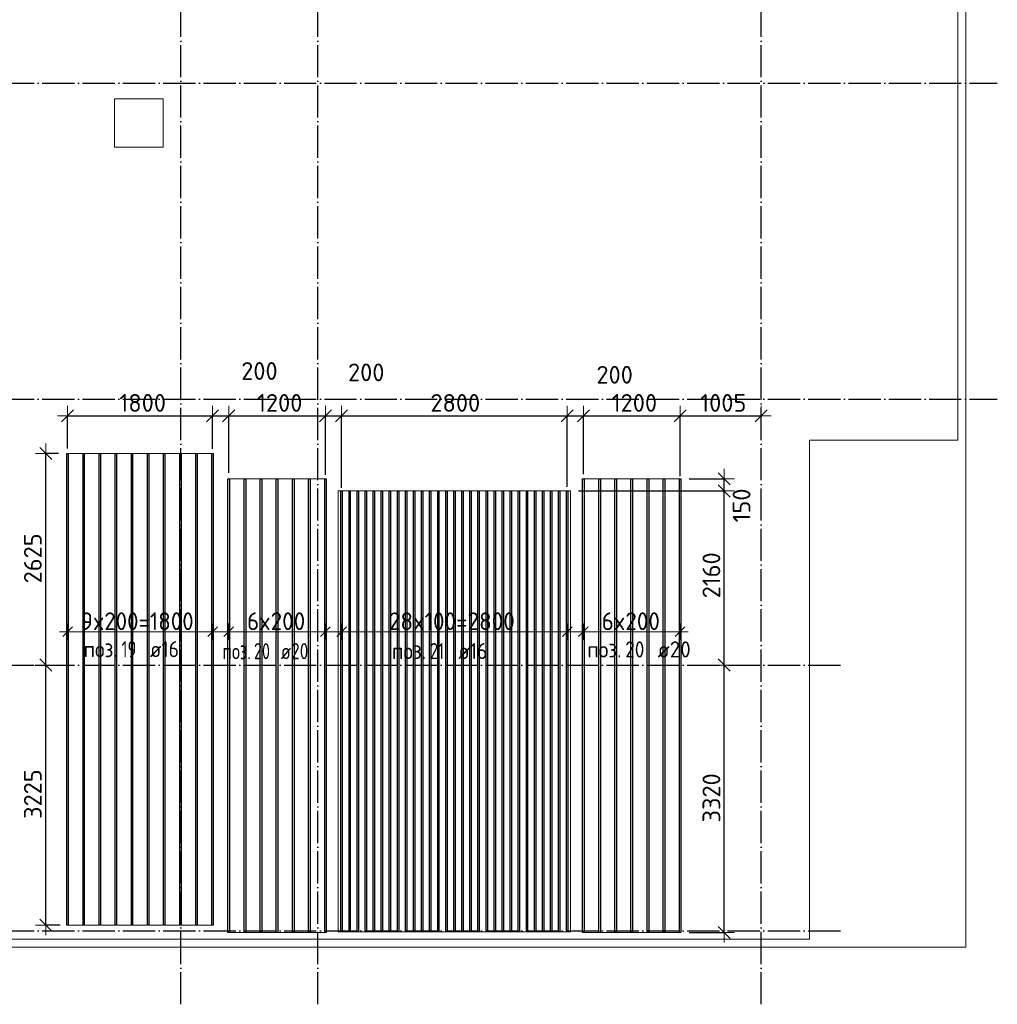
# Model space of a CAD drawing. Header units: millimetres. Extents: x -3725 to 93325, y -74170 to 82591.
# Tile 2 of 133: x 34702 to 46830, y -74170 to -61953. Entities that reach past the tile are written whole.
import ezdxf

# ---------------------------------------------------------------- set-up
doc = ezdxf.new("R2010")
doc.units = ezdxf.units.MM
doc.header["$PDMODE"] = 65
for name, pattern in [('______11', [500, 400, -50, 0, -50]), ('______3', [500, 400, -100]), ('______5', [1100, 800, -100, 100, -100])]:
    doc.linetypes.add(name, pattern=pattern)
for name, color, linetype, lineweight in [('Standard', 7, 'Continuous', 25), ('Балка_ общее', 7, '______3', 13), ('Размерная линия_ общее', 7, 'Continuous', 13), ('Фундамент (1)', 7, 'Continuous', 35)]:
    doc.layers.add(name, color=color, linetype=linetype, lineweight=lineweight)
doc.layers.add('Арм.стержн.Доп. Арм. верхн.зоны У', color=7, linetype='Continuous', lineweight=35, true_color=0x739641)
doc.layers.add('Осевая линия_ общее', color=7, linetype='______5', lineweight=13, true_color=0xa0a0a0)
doc.styles.add('ISOCPEUR', font='ISOCPEUR')
doc.dimstyles.new('DIMSTYLE_3', dxfattribs={"dimtxt": 220, "dimasz": 250, "dimexe": 0, "dimexo": 0, "dimgap": 110, "dimtad": 2, "dimdec": 0, "dimrnd": 5, "dimzin": 12, "dimdsep": 46, "dimtxsty": 'ISOCPEUR', "dimblk1": 'ALL_ML_STRICH', "dimblk2": 'ALL_ML_STRICH', "dimsah": 1, "dimcen": 0, "dimclrd": 7, "dimclre": 256, "dimclrt": 7, "dimadec": 0, "dimazin": 0, "dimtfac": 1, "dimtdec": 0, "dimtix": 1, "dimtmove": 2, "dimatfit": 3, "dimfxl": 0, "dimtzin": 0, "dimlwd": 0, "dimlwe": -3, "dimarcsym": 0})
doc.dimstyles.new('DIMSTYLE_5', dxfattribs={"dimtxt": 220, "dimasz": 250, "dimexe": 0, "dimexo": 0, "dimgap": 110, "dimtad": 2, "dimdec": 0, "dimrnd": 5, "dimzin": 12, "dimdsep": 46, "dimtxsty": 'ISOCPEUR', "dimblk1": 'ALL_ML_STRICH', "dimblk2": 'ALL_ML_STRICH', "dimsah": 1, "dimcen": 0, "dimclrd": 7, "dimclre": 256, "dimclrt": 7, "dimadec": 0, "dimazin": 0, "dimtfac": 1, "dimtdec": 0, "dimtix": 1, "dimtmove": 2, "dimatfit": 3, "dimfxl": 0, "dimtvp": 1.2, "dimtzin": 0, "dimlwd": 0, "dimlwe": -3, "dimarcsym": 0})
doc.dimstyles.new('DIMSTYLE_9', dxfattribs={"dimtxt": 220, "dimasz": 250, "dimexe": 0, "dimexo": 0, "dimgap": 110, "dimtad": 0, "dimdec": 0, "dimrnd": 5, "dimzin": 12, "dimdsep": 46, "dimtxsty": 'ISOCPEUR', "dimblk1": 'ALL_ML_STRICH', "dimblk2": 'ALL_ML_STRICH', "dimsah": 1, "dimcen": 0, "dimclrd": 7, "dimclre": 256, "dimclrt": 7, "dimadec": 0, "dimazin": 0, "dimtfac": 1, "dimtdec": 0, "dimtix": 1, "dimtmove": 2, "dimatfit": 3, "dimfxl": 0, "dimtvp": 1.2, "dimtzin": 0, "dimlwd": 0, "dimlwe": -3, "dimarcsym": 0})

# ---------------------------------------------------------------- blocks, each defined once
blk = doc.blocks.new('СЛОЖНЫЙ_ОБЪЕКТ_4')
at = {"layer": 'Осевая линия_ общее', "color": 253, "linetype": '______11', "lineweight": -3, "true_color": 0xa0a0a0, "transparency": 33554687}
for p, q in [((36700, -74170), (36700, -50490)), ((38400, -74170), (38400, -50490)), ((43900, -74170), (43900, -50490)), ((27980, -62740), (46830, -62740)), ((27980, -66660), (46830, -66660)), ((27980, -69960), (44900, -69960)), ((27980, -73260), (44900, -73260))]:
    blk.add_line(p, q, dxfattribs=at)
blk = doc.blocks.new('ALL_ML_STRICH')
at = {"color": 0, "linetype": 'ByBlock', "lineweight": -2}
for p, q in [((0, -0.5), (0, 0.5)), ((-1, 0), (0.5, 0)), ((-0.3, -0.3), (0.3, 0.3))]:
    blk.add_line(p, q, dxfattribs=at)
blk = doc.blocks.new('*D288')
at = {"layer": 'DEFPOINTS', "color": 7, "linetype": 'Continuous', "lineweight": 13, "transparency": 33554687}
for p in [(35295, -66868), (35295, -67374), (37095, -67379)]:
    blk.add_point(p, dxfattribs=at)
at = {"layer": 'Размерная линия_ общее', "color": 253, "linetype": 'Continuous', "lineweight": -2, "true_color": 0xa0a0a0, "transparency": 33554687}
for p, q in [((35295, -67274), (35295, -66868)), ((37095, -67279), (37095, -66868))]:
    blk.add_line(p, q, dxfattribs=at)
at = {"layer": 'Размерная линия_ общее', "color": 7, "linetype": 'Continuous', "lineweight": -2, "transparency": 33554687}
blk.add_line((35295, -66868), (37095, -66868), dxfattribs=at)
at = {"layer": 'Размерная линия_ общее', "color": 7, "linetype": 'Continuous', "lineweight": 13, "transparency": 33554687, "xscale": 250, "yscale": 250, "zscale": 250, "rotation": 180}
blk.add_blockref('ALL_ML_STRICH', (35295, -66868), dxfattribs=at)
at = {"layer": 'Размерная линия_ общее', "color": 7, "linetype": 'Continuous', "lineweight": 13, "transparency": 33554687, "xscale": 250, "yscale": 250, "zscale": 250}
blk.add_blockref('ALL_ML_STRICH', (37095, -66868), dxfattribs=at)
at = {"layer": 'Размерная линия_ общее', "color": 7, "linetype": 'Continuous', "lineweight": 13, "transparency": 33554687, "insert": (36228, -66708), "char_height": 220, "width": 880, "attachment_point": 5, "style": 'ISOCPEUR'}
blk.add_mtext('\\A1;{1800}', dxfattribs=at)
blk = doc.blocks.new('*D289')
at = {"layer": 'DEFPOINTS', "color": 7, "linetype": 'Continuous', "lineweight": 13, "transparency": 33554687}
for p in [(37095, -66868), (37095, -67379), (37295, -67674)]:
    blk.add_point(p, dxfattribs=at)
at = {"layer": 'Размерная линия_ общее', "color": 253, "linetype": 'Continuous', "lineweight": -2, "true_color": 0xa0a0a0, "transparency": 33554687}
for p, q in [((37095, -67279), (37095, -66868)), ((37295, -67574), (37295, -66868))]:
    blk.add_line(p, q, dxfattribs=at)
at = {"layer": 'Размерная линия_ общее', "color": 7, "linetype": 'Continuous', "lineweight": -2, "transparency": 33554687}
blk.add_line((37095, -66868), (37295, -66868), dxfattribs=at)
at = {"layer": 'Размерная линия_ общее', "color": 7, "linetype": 'Continuous', "lineweight": 13, "transparency": 33554687, "xscale": 250, "yscale": 250, "zscale": 250, "rotation": 180}
blk.add_blockref('ALL_ML_STRICH', (37095, -66868), dxfattribs=at)
at = {"layer": 'Размерная линия_ общее', "color": 7, "linetype": 'Continuous', "lineweight": 13, "transparency": 33554687, "xscale": 250, "yscale": 250, "zscale": 250}
blk.add_blockref('ALL_ML_STRICH', (37295, -66868), dxfattribs=at)
at = {"layer": 'Размерная линия_ общее', "color": 7, "linetype": 'Continuous', "lineweight": 13, "transparency": 33554687, "insert": (37676, -66312), "char_height": 220, "width": 660, "attachment_point": 5, "style": 'ISOCPEUR'}
blk.add_mtext('\\A1;{200}', dxfattribs=at)
blk = doc.blocks.new('*D290')
at = {"layer": 'DEFPOINTS', "color": 7, "linetype": 'Continuous', "lineweight": 13, "transparency": 33554687}
for p in [(37295, -66868), (37295, -67674), (38495, -67700)]:
    blk.add_point(p, dxfattribs=at)
at = {"layer": 'Размерная линия_ общее', "color": 253, "linetype": 'Continuous', "lineweight": -2, "true_color": 0xa0a0a0, "transparency": 33554687}
for p, q in [((37295, -67574), (37295, -66868)), ((38495, -67600), (38495, -66868))]:
    blk.add_line(p, q, dxfattribs=at)
at = {"layer": 'Размерная линия_ общее', "color": 7, "linetype": 'Continuous', "lineweight": -2, "transparency": 33554687}
blk.add_line((37295, -66868), (38495, -66868), dxfattribs=at)
at = {"layer": 'Размерная линия_ общее', "color": 7, "linetype": 'Continuous', "lineweight": 13, "transparency": 33554687, "xscale": 250, "yscale": 250, "zscale": 250, "rotation": 180}
blk.add_blockref('ALL_ML_STRICH', (37295, -66868), dxfattribs=at)
at = {"layer": 'Размерная линия_ общее', "color": 7, "linetype": 'Continuous', "lineweight": 13, "transparency": 33554687, "xscale": 250, "yscale": 250, "zscale": 250}
blk.add_blockref('ALL_ML_STRICH', (38495, -66868), dxfattribs=at)
at = {"layer": 'Размерная линия_ общее', "color": 7, "linetype": 'Continuous', "lineweight": 13, "transparency": 33554687, "insert": (37928, -66708), "char_height": 220, "width": 880, "attachment_point": 5, "style": 'ISOCPEUR'}
blk.add_mtext('\\A1;{1200}', dxfattribs=at)
blk = doc.blocks.new('*D291')
at = {"layer": 'DEFPOINTS', "color": 7, "linetype": 'Continuous', "lineweight": 13, "transparency": 33554687}
for p in [(38495, -66868), (38495, -67700), (38695, -67861)]:
    blk.add_point(p, dxfattribs=at)
at = {"layer": 'Размерная линия_ общее', "color": 253, "linetype": 'Continuous', "lineweight": -2, "true_color": 0xa0a0a0, "transparency": 33554687}
for p, q in [((38495, -67600), (38495, -66868)), ((38695, -67761), (38695, -66868))]:
    blk.add_line(p, q, dxfattribs=at)
at = {"layer": 'Размерная линия_ общее', "color": 7, "linetype": 'Continuous', "lineweight": -2, "transparency": 33554687}
blk.add_line((38495, -66868), (38695, -66868), dxfattribs=at)
at = {"layer": 'Размерная линия_ общее', "color": 7, "linetype": 'Continuous', "lineweight": 13, "transparency": 33554687, "xscale": 250, "yscale": 250, "zscale": 250, "rotation": 180}
blk.add_blockref('ALL_ML_STRICH', (38495, -66868), dxfattribs=at)
at = {"layer": 'Размерная линия_ общее', "color": 7, "linetype": 'Continuous', "lineweight": 13, "transparency": 33554687, "xscale": 250, "yscale": 250, "zscale": 250}
blk.add_blockref('ALL_ML_STRICH', (38695, -66868), dxfattribs=at)
at = {"layer": 'Размерная линия_ общее', "color": 7, "linetype": 'Continuous', "lineweight": 13, "transparency": 33554687, "insert": (39001, -66329), "char_height": 220, "width": 660, "attachment_point": 5, "style": 'ISOCPEUR'}
blk.add_mtext('\\A1;{200}', dxfattribs=at)
blk = doc.blocks.new('*D292')
at = {"layer": 'DEFPOINTS', "color": 7, "linetype": 'Continuous', "lineweight": 13, "transparency": 33554687}
for p in [(38695, -66868), (38695, -67861), (41495, -67850)]:
    blk.add_point(p, dxfattribs=at)
at = {"layer": 'Размерная линия_ общее', "color": 253, "linetype": 'Continuous', "lineweight": -2, "true_color": 0xa0a0a0, "transparency": 33554687}
for p, q in [((38695, -67761), (38695, -66868)), ((41495, -67750), (41495, -66868))]:
    blk.add_line(p, q, dxfattribs=at)
at = {"layer": 'Размерная линия_ общее', "color": 7, "linetype": 'Continuous', "lineweight": -2, "transparency": 33554687}
blk.add_line((38695, -66868), (41495, -66868), dxfattribs=at)
at = {"layer": 'Размерная линия_ общее', "color": 7, "linetype": 'Continuous', "lineweight": 13, "transparency": 33554687, "xscale": 250, "yscale": 250, "zscale": 250, "rotation": 180}
blk.add_blockref('ALL_ML_STRICH', (38695, -66868), dxfattribs=at)
at = {"layer": 'Размерная линия_ общее', "color": 7, "linetype": 'Continuous', "lineweight": 13, "transparency": 33554687, "xscale": 250, "yscale": 250, "zscale": 250}
blk.add_blockref('ALL_ML_STRICH', (41495, -66868), dxfattribs=at)
at = {"layer": 'Размерная линия_ общее', "color": 7, "linetype": 'Continuous', "lineweight": 13, "transparency": 33554687, "insert": (40106, -66708), "char_height": 220, "width": 880, "attachment_point": 5, "style": 'ISOCPEUR'}
blk.add_mtext('\\A1;{2800}', dxfattribs=at)
blk = doc.blocks.new('*D293')
at = {"layer": 'DEFPOINTS', "color": 7, "linetype": 'Continuous', "lineweight": 13, "transparency": 33554687}
for p in [(41495, -66868), (41695, -67692), (41495, -67850)]:
    blk.add_point(p, dxfattribs=at)
at = {"layer": 'Размерная линия_ общее', "color": 253, "linetype": 'Continuous', "lineweight": -2, "true_color": 0xa0a0a0, "transparency": 33554687}
for p, q in [((41495, -67750), (41495, -66868)), ((41695, -67592), (41695, -66868))]:
    blk.add_line(p, q, dxfattribs=at)
at = {"layer": 'Размерная линия_ общее', "color": 7, "linetype": 'Continuous', "lineweight": -2, "transparency": 33554687}
blk.add_line((41495, -66868), (41695, -66868), dxfattribs=at)
at = {"layer": 'Размерная линия_ общее', "color": 7, "linetype": 'Continuous', "lineweight": 13, "transparency": 33554687, "xscale": 250, "yscale": 250, "zscale": 250, "rotation": 180}
blk.add_blockref('ALL_ML_STRICH', (41495, -66868), dxfattribs=at)
at = {"layer": 'Размерная линия_ общее', "color": 7, "linetype": 'Continuous', "lineweight": 13, "transparency": 33554687, "xscale": 250, "yscale": 250, "zscale": 250}
blk.add_blockref('ALL_ML_STRICH', (41695, -66868), dxfattribs=at)
at = {"layer": 'Размерная линия_ общее', "color": 7, "linetype": 'Continuous', "lineweight": 13, "transparency": 33554687, "insert": (42083, -66359), "char_height": 220, "width": 660, "attachment_point": 5, "style": 'ISOCPEUR'}
blk.add_mtext('\\A1;{200}', dxfattribs=at)
blk = doc.blocks.new('*D294')
at = {"layer": 'DEFPOINTS', "color": 7, "linetype": 'Continuous', "lineweight": 13, "transparency": 33554687}
for p in [(41695, -66868), (41695, -67692), (42895, -67715)]:
    blk.add_point(p, dxfattribs=at)
at = {"layer": 'Размерная линия_ общее', "color": 253, "linetype": 'Continuous', "lineweight": -2, "true_color": 0xa0a0a0, "transparency": 33554687}
for p, q in [((41695, -67592), (41695, -66868)), ((42895, -67615), (42895, -66868))]:
    blk.add_line(p, q, dxfattribs=at)
at = {"layer": 'Размерная линия_ общее', "color": 7, "linetype": 'Continuous', "lineweight": -2, "transparency": 33554687}
blk.add_line((41695, -66868), (42895, -66868), dxfattribs=at)
at = {"layer": 'Размерная линия_ общее', "color": 7, "linetype": 'Continuous', "lineweight": 13, "transparency": 33554687, "xscale": 250, "yscale": 250, "zscale": 250, "rotation": 180}
blk.add_blockref('ALL_ML_STRICH', (41695, -66868), dxfattribs=at)
at = {"layer": 'Размерная линия_ общее', "color": 7, "linetype": 'Continuous', "lineweight": 13, "transparency": 33554687, "xscale": 250, "yscale": 250, "zscale": 250}
blk.add_blockref('ALL_ML_STRICH', (42895, -66868), dxfattribs=at)
at = {"layer": 'Размерная линия_ общее', "color": 7, "linetype": 'Continuous', "lineweight": 13, "transparency": 33554687, "insert": (42328, -66708), "char_height": 220, "width": 880, "attachment_point": 5, "style": 'ISOCPEUR'}
blk.add_mtext('\\A1;{1200}', dxfattribs=at)
blk = doc.blocks.new('*D295')
at = {"layer": 'DEFPOINTS', "color": 7, "linetype": 'Continuous', "lineweight": 13, "transparency": 33554687}
for p in [(42895, -66868), (43900, -66961), (42895, -67715)]:
    blk.add_point(p, dxfattribs=at)
at = {"layer": 'Размерная линия_ общее', "color": 253, "linetype": 'Continuous', "lineweight": -2, "true_color": 0xa0a0a0, "transparency": 33554687}
for p, q in [((42895, -67615), (42895, -66868)), ((43900, -66868), (43900, -66868))]:
    blk.add_line(p, q, dxfattribs=at)
at = {"layer": 'Размерная линия_ общее', "color": 7, "linetype": 'Continuous', "lineweight": -2, "transparency": 33554687}
blk.add_line((42895, -66868), (43900, -66868), dxfattribs=at)
at = {"layer": 'Размерная линия_ общее', "color": 7, "linetype": 'Continuous', "lineweight": 13, "transparency": 33554687, "xscale": 250, "yscale": 250, "zscale": 250, "rotation": 180}
blk.add_blockref('ALL_ML_STRICH', (42895, -66868), dxfattribs=at)
at = {"layer": 'Размерная линия_ общее', "color": 7, "linetype": 'Continuous', "lineweight": 13, "transparency": 33554687, "xscale": 250, "yscale": 250, "zscale": 250}
blk.add_blockref('ALL_ML_STRICH', (43900, -66868), dxfattribs=at)
at = {"layer": 'Размерная линия_ общее', "color": 7, "linetype": 'Continuous', "lineweight": 13, "transparency": 33554687, "insert": (43431, -66708), "char_height": 220, "width": 880, "attachment_point": 5, "style": 'ISOCPEUR'}
blk.add_mtext('\\A1;{1005}', dxfattribs=at)
blk = doc.blocks.new('*D296')
at = {"layer": 'DEFPOINTS', "color": 7, "linetype": 'Continuous', "lineweight": 13, "transparency": 33554687}
for p in [(43466, -69960), (42909, -73280), (43443, -73280)]:
    blk.add_point(p, dxfattribs=at)
at = {"layer": 'Размерная линия_ общее', "color": 253, "linetype": 'Continuous', "lineweight": -2, "true_color": 0xa0a0a0, "transparency": 33554687}
for p, q in [((43443, -69960), (43443, -69960)), ((43009, -73280), (43443, -73280))]:
    blk.add_line(p, q, dxfattribs=at)
at = {"layer": 'Размерная линия_ общее', "color": 7, "linetype": 'Continuous', "lineweight": -2, "transparency": 33554687}
blk.add_line((43443, -73280), (43443, -69960), dxfattribs=at)
at = {"layer": 'Размерная линия_ общее', "color": 7, "linetype": 'Continuous', "lineweight": 13, "transparency": 33554687, "xscale": 250, "yscale": 250, "zscale": 250}
for p, rotation in [((43443, -69960), 90), ((43443, -73280), 270)]:
    blk.add_blockref('ALL_ML_STRICH', p, dxfattribs=dict(at, rotation=rotation))
at = {"layer": 'Размерная линия_ общее', "color": 7, "linetype": 'Continuous', "lineweight": 13, "transparency": 33554687, "insert": (43283, -71609), "char_height": 220, "width": 880, "attachment_point": 5, "rotation": 90, "style": 'ISOCPEUR'}
blk.add_mtext('\\A1;{3320}', dxfattribs=at)
blk = doc.blocks.new('*D297')
at = {"layer": 'DEFPOINTS', "color": 7, "linetype": 'Continuous', "lineweight": 13, "transparency": 33554687}
for p in [(41536, -67801), (43443, -69960), (43466, -69960)]:
    blk.add_point(p, dxfattribs=at)
at = {"layer": 'Размерная линия_ общее', "color": 253, "linetype": 'Continuous', "lineweight": -2, "true_color": 0xa0a0a0, "transparency": 33554687}
for p, q in [((41636, -67801), (43443, -67801)), ((43443, -69960), (43443, -69960))]:
    blk.add_line(p, q, dxfattribs=at)
at = {"layer": 'Размерная линия_ общее', "color": 7, "linetype": 'Continuous', "lineweight": -2, "transparency": 33554687}
blk.add_line((43443, -69960), (43443, -67801), dxfattribs=at)
at = {"layer": 'Размерная линия_ общее', "color": 7, "linetype": 'Continuous', "lineweight": 13, "transparency": 33554687, "xscale": 250, "yscale": 250, "zscale": 250}
for p, rotation in [((43443, -67801), 90), ((43443, -69960), 270)]:
    blk.add_blockref('ALL_ML_STRICH', p, dxfattribs=dict(at, rotation=rotation))
at = {"layer": 'Размерная линия_ общее', "color": 7, "linetype": 'Continuous', "lineweight": 13, "transparency": 33554687, "insert": (43283, -68847), "char_height": 220, "width": 880, "attachment_point": 5, "rotation": 90, "style": 'ISOCPEUR'}
blk.add_mtext('\\A1;{2160}', dxfattribs=at)
blk = doc.blocks.new('*D298')
at = {"layer": 'DEFPOINTS', "color": 7, "linetype": 'Continuous', "lineweight": 13, "transparency": 33554687}
for p in [(42909, -67651), (41536, -67801), (43443, -67801)]:
    blk.add_point(p, dxfattribs=at)
at = {"layer": 'Размерная линия_ общее', "color": 253, "linetype": 'Continuous', "lineweight": -2, "true_color": 0xa0a0a0, "transparency": 33554687}
for p, q in [((43009, -67651), (43443, -67651)), ((41636, -67801), (43443, -67801))]:
    blk.add_line(p, q, dxfattribs=at)
at = {"layer": 'Размерная линия_ общее', "color": 7, "linetype": 'Continuous', "lineweight": -2, "transparency": 33554687}
blk.add_line((43443, -67801), (43443, -67651), dxfattribs=at)
at = {"layer": 'Размерная линия_ общее', "color": 7, "linetype": 'Continuous', "lineweight": 13, "transparency": 33554687, "xscale": 250, "yscale": 250, "zscale": 250}
for p, rotation in [((43443, -67651), 90), ((43443, -67801), 270)]:
    blk.add_blockref('ALL_ML_STRICH', p, dxfattribs=dict(at, rotation=rotation))
at = {"layer": 'Размерная линия_ общее', "color": 7, "linetype": 'Continuous', "lineweight": 13, "transparency": 33554687, "insert": (43657, -67981), "char_height": 220, "width": 660, "attachment_point": 5, "rotation": 90, "style": 'ISOCPEUR'}
blk.add_mtext('\\A1;{150}', dxfattribs=at)
blk = doc.blocks.new('*D299')
at = {"layer": 'DEFPOINTS', "color": 7, "linetype": 'Continuous', "lineweight": 13, "transparency": 33554687}
for p in [(34793, -69960), (35025, -73187), (35303, -73187)]:
    blk.add_point(p, dxfattribs=at)
at = {"layer": 'Размерная линия_ общее', "color": 253, "linetype": 'Continuous', "lineweight": -2, "true_color": 0xa0a0a0, "transparency": 33554687}
for p, q in [((34893, -69960), (35025, -69960)), ((35203, -73187), (35025, -73187))]:
    blk.add_line(p, q, dxfattribs=at)
at = {"layer": 'Размерная линия_ общее', "color": 7, "linetype": 'Continuous', "lineweight": -2, "transparency": 33554687}
blk.add_line((35025, -73187), (35025, -69960), dxfattribs=at)
at = {"layer": 'Размерная линия_ общее', "color": 7, "linetype": 'Continuous', "lineweight": 13, "transparency": 33554687, "xscale": 250, "yscale": 250, "zscale": 250}
for p, rotation in [((35025, -69960), 90), ((35025, -73187), 270)]:
    blk.add_blockref('ALL_ML_STRICH', p, dxfattribs=dict(at, rotation=rotation))
at = {"layer": 'Размерная линия_ общее', "color": 7, "linetype": 'Continuous', "lineweight": 13, "transparency": 33554687, "insert": (34865, -71562), "char_height": 220, "width": 880, "attachment_point": 5, "rotation": 90, "style": 'ISOCPEUR'}
blk.add_mtext('\\A1;{3225}', dxfattribs=at)
blk = doc.blocks.new('*D300')
at = {"layer": 'DEFPOINTS', "color": 7, "linetype": 'Continuous', "lineweight": 13, "transparency": 33554687}
for p in [(35284, -67337), (34793, -69960), (35025, -69960)]:
    blk.add_point(p, dxfattribs=at)
at = {"layer": 'Размерная линия_ общее', "color": 253, "linetype": 'Continuous', "lineweight": -2, "true_color": 0xa0a0a0, "transparency": 33554687}
for p, q in [((35184, -67337), (35025, -67337)), ((34893, -69960), (35025, -69960))]:
    blk.add_line(p, q, dxfattribs=at)
at = {"layer": 'Размерная линия_ общее', "color": 7, "linetype": 'Continuous', "lineweight": -2, "transparency": 33554687}
blk.add_line((35025, -69960), (35025, -67337), dxfattribs=at)
at = {"layer": 'Размерная линия_ общее', "color": 7, "linetype": 'Continuous', "lineweight": 13, "transparency": 33554687, "xscale": 250, "yscale": 250, "zscale": 250}
for p, rotation in [((35025, -67337), 90), ((35025, -69960), 270)]:
    blk.add_blockref('ALL_ML_STRICH', p, dxfattribs=dict(at, rotation=rotation))
at = {"layer": 'Размерная линия_ общее', "color": 7, "linetype": 'Continuous', "lineweight": 13, "transparency": 33554687, "insert": (34865, -68637), "char_height": 220, "width": 880, "attachment_point": 5, "rotation": 90, "style": 'ISOCPEUR'}
blk.add_mtext('\\A1;{2625}', dxfattribs=at)

msp = doc.modelspace()

# ---------------------------------------------------------------- linework, layer by layer
at = {"layer": 'Standard', "color": 7, "linetype": 'Continuous', "lineweight": 18, "transparency": 33554687}
msp.add_lwpolyline([(29250, -73460), (46440, -73460), (46440, -51620), (29250, -51620), (29250, -73460)], dxfattribs=at)
at = {"layer": 'Арм.стержн.Доп. Арм. верхн.зоны У', "color": 7, "linetype": 'Continuous', "lineweight": 25, "transparency": 33554687}
for p, q in [((35235.5, -69606.8), (35355.5, -69486.8)), ((37035.5, -69606.8), (37155.5, -69486.8)), ((37235.5, -69606.8), (37355.5, -69486.8)), ((38435.5, -69606.8), (38555.5, -69486.8)), ((38635.5, -69606.8), (38755.5, -69486.8)), ((41435.5, -69606.8), (41555.5, -69486.8)), ((41635.5, -69606.8), (41755.5, -69486.8)), ((42835.5, -69606.8), (42955.5, -69486.8))]:
    msp.add_line(p, q, dxfattribs=at)
at = {"layer": 'Арм.стержн.Доп. Арм. верхн.зоны У', "color": 253, "linetype": 'Continuous', "lineweight": -3, "true_color": 0xa0a0a0, "transparency": 33554687}
for p, q in [((35295.5, -69546.8), (35295.5, -69446.8)), ((37095.5, -69546.8), (37095.5, -69446.8)), ((37295.5, -69546.8), (37295.5, -69446.8)), ((38495.5, -69546.8), (38495.5, -69446.8)), ((38695.5, -69546.8), (38695.5, -69446.8)), ((41495.5, -69546.8), (41495.5, -69446.8)), ((41695.5, -69546.8), (41695.5, -69446.8)), ((42895.5, -69546.8), (42895.5, -69446.8)), ((35295.5, -69546.8), (35295.5, -69646.8)), ((37095.5, -69546.8), (37095.5, -69646.8)), ((37295.5, -69546.8), (37295.5, -69646.8)), ((38495.5, -69546.8), (38495.5, -69646.8)), ((38695.5, -69546.8), (38695.5, -69646.8)), ((41495.5, -69546.8), (41495.5, -69646.8)), ((41695.5, -69546.8), (41695.5, -69646.8)), ((42895.5, -69546.8), (42895.5, -69646.8))]:
    msp.add_line(p, q, dxfattribs=at)
at = {"layer": 'Арм.стержн.Доп. Арм. верхн.зоны У', "color": 7, "linetype": 'Continuous', "lineweight": 13, "transparency": 33554687}
for p, q in [((35295.5, -69546.8), (35195.5, -69546.8)), ((37095.5, -69546.8), (37195.5, -69546.8)), ((37295.5, -69546.8), (37195.5, -69546.8)), ((38495.5, -69546.8), (38595.5, -69546.8)), ((38695.5, -69546.8), (38595.5, -69546.8)), ((41495.5, -69546.8), (41595.5, -69546.8)), ((41695.5, -69546.8), (41595.5, -69546.8)), ((42895.5, -69546.8), (42995.5, -69546.8))]:
    msp.add_line(p, q, dxfattribs=at)
at = {"layer": 'Арм.стержн.Доп. Арм. верхн.зоны У', "color": 52, "linetype": 'Continuous', "lineweight": 13, "transparency": 33554687}
for points in [[(37106.5, -73186.7), (37106.5, -67336.7), (35284.5, -67336.7), (35284.5, -73186.7), (37106.5, -73186.7)], [(38509.5, -73280.4), (38509.5, -67650.9), (37281.5, -67650.9), (37281.5, -73280.4), (38509.5, -73280.4)], [(42909.5, -73280.4), (42909.5, -67650.9), (41681.5, -67650.9), (41681.5, -73280.4), (42909.5, -73280.4)], [(41536.5, -73270.4), (41536.5, -67800.9), (38654.5, -67800.9), (38654.5, -73270.4), (41536.5, -73270.4)]]:
    msp.add_lwpolyline(points, dxfattribs=at)
at = {"layer": 'Арм.стержн.Доп. Арм. верхн.зоны У', "color": 41, "linetype": 'Continuous', "lineweight": 25, "transparency": 33554687}
for points in [[(35287.5, -73186.7), (35287.5, -67336.7), (35303.5, -67336.7), (35303.5, -73186.7), (35287.5, -73186.7)], [(35487.5, -73186.7), (35487.5, -67336.7), (35503.5, -67336.7), (35503.5, -73186.7), (35487.5, -73186.7)], [(35687.5, -73186.7), (35687.5, -67336.7), (35703.5, -67336.7), (35703.5, -73186.7), (35687.5, -73186.7)], [(35887.5, -73186.7), (35887.5, -67336.7), (35903.5, -67336.7), (35903.5, -73186.7), (35887.5, -73186.7)], [(36087.5, -73186.7), (36087.5, -67336.7), (36103.5, -67336.7), (36103.5, -73186.7), (36087.5, -73186.7)], [(36287.5, -73186.7), (36287.5, -67336.7), (36303.5, -67336.7), (36303.5, -73186.7), (36287.5, -73186.7)], [(36487.5, -73186.7), (36487.5, -67336.7), (36503.5, -67336.7), (36503.5, -73186.7), (36487.5, -73186.7)], [(36687.5, -73186.7), (36687.5, -67336.7), (36703.5, -67336.7), (36703.5, -73186.7), (36687.5, -73186.7)], [(36887.5, -73186.7), (36887.5, -67336.7), (36903.5, -67336.7), (36903.5, -73186.7), (36887.5, -73186.7)], [(37087.5, -73186.7), (37087.5, -67336.7), (37103.5, -67336.7), (37103.5, -73186.7), (37087.5, -73186.7)], [(38687.5, -73270.4), (38687.5, -67800.9), (38703.5, -67800.9), (38703.5, -73270.4), (38687.5, -73270.4)], [(38787.5, -73270.4), (38787.5, -67800.9), (38803.5, -67800.9), (38803.5, -73270.4), (38787.5, -73270.4)], [(38887.5, -73270.4), (38887.5, -67800.9), (38903.5, -67800.9), (38903.5, -73270.4), (38887.5, -73270.4)], [(38987.5, -73270.4), (38987.5, -67800.9), (39003.5, -67800.9), (39003.5, -73270.4), (38987.5, -73270.4)], [(39087.5, -73270.4), (39087.5, -67800.9), (39103.5, -67800.9), (39103.5, -73270.4), (39087.5, -73270.4)], [(39187.5, -73270.4), (39187.5, -67800.9), (39203.5, -67800.9), (39203.5, -73270.4), (39187.5, -73270.4)], [(39287.5, -73270.4), (39287.5, -67800.9), (39303.5, -67800.9), (39303.5, -73270.4), (39287.5, -73270.4)], [(39387.5, -73270.4), (39387.5, -67800.9), (39403.5, -67800.9), (39403.5, -73270.4), (39387.5, -73270.4)], [(39487.5, -73270.4), (39487.5, -67800.9), (39503.5, -67800.9), (39503.5, -73270.4), (39487.5, -73270.4)], [(39587.5, -73270.4), (39587.5, -67800.9), (39603.5, -67800.9), (39603.5, -73270.4), (39587.5, -73270.4)], [(39687.5, -73270.4), (39687.5, -67800.9), (39703.5, -67800.9), (39703.5, -73270.4), (39687.5, -73270.4)], [(39787.5, -73270.4), (39787.5, -67800.9), (39803.5, -67800.9), (39803.5, -73270.4), (39787.5, -73270.4)], [(39887.5, -73270.4), (39887.5, -67800.9), (39903.5, -67800.9), (39903.5, -73270.4), (39887.5, -73270.4)], [(39987.5, -73270.4), (39987.5, -67800.9), (40003.5, -67800.9), (40003.5, -73270.4), (39987.5, -73270.4)], [(40087.5, -73270.4), (40087.5, -67800.9), (40103.5, -67800.9), (40103.5, -73270.4), (40087.5, -73270.4)], [(40187.5, -73270.4), (40187.5, -67800.9), (40203.5, -67800.9), (40203.5, -73270.4), (40187.5, -73270.4)], [(40287.5, -73270.4), (40287.5, -67800.9), (40303.5, -67800.9), (40303.5, -73270.4), (40287.5, -73270.4)], [(40387.5, -73270.4), (40387.5, -67800.9), (40403.5, -67800.9), (40403.5, -73270.4), (40387.5, -73270.4)], [(40487.5, -73270.4), (40487.5, -67800.9), (40503.5, -67800.9), (40503.5, -73270.4), (40487.5, -73270.4)], [(40587.5, -73270.4), (40587.5, -67800.9), (40603.5, -67800.9), (40603.5, -73270.4), (40587.5, -73270.4)], [(40687.5, -73270.4), (40687.5, -67800.9), (40703.5, -67800.9), (40703.5, -73270.4), (40687.5, -73270.4)], [(40787.5, -73270.4), (40787.5, -67800.9), (40803.5, -67800.9), (40803.5, -73270.4), (40787.5, -73270.4)], [(40887.5, -73270.4), (40887.5, -67800.9), (40903.5, -67800.9), (40903.5, -73270.4), (40887.5, -73270.4)], [(40987.5, -73270.4), (40987.5, -67800.9), (41003.5, -67800.9), (41003.5, -73270.4), (40987.5, -73270.4)], [(41087.5, -73270.4), (41087.5, -67800.9), (41103.5, -67800.9), (41103.5, -73270.4), (41087.5, -73270.4)], [(41187.5, -73270.4), (41187.5, -67800.9), (41203.5, -67800.9), (41203.5, -73270.4), (41187.5, -73270.4)], [(41287.5, -73270.4), (41287.5, -67800.9), (41303.5, -67800.9), (41303.5, -73270.4), (41287.5, -73270.4)], [(41387.5, -73270.4), (41387.5, -67800.9), (41403.5, -67800.9), (41403.5, -73270.4), (41387.5, -73270.4)], [(41487.5, -73270.4), (41487.5, -67800.9), (41503.5, -67800.9), (41503.5, -73270.4), (41487.5, -73270.4)]]:
    msp.add_lwpolyline(points, dxfattribs=at)
at = {"layer": 'Арм.стержн.Доп. Арм. верхн.зоны У', "color": 240, "linetype": 'Continuous', "lineweight": 25, "transparency": 33554687}
for points in [[(37285.5, -73280.4), (37285.5, -67650.9), (37305.5, -67650.9), (37305.5, -73280.4), (37285.5, -73280.4)], [(37485.5, -73280.4), (37485.5, -67650.9), (37505.5, -67650.9), (37505.5, -73280.4), (37485.5, -73280.4)], [(37685.5, -73280.4), (37685.5, -67650.9), (37705.5, -67650.9), (37705.5, -73280.4), (37685.5, -73280.4)], [(37885.5, -73280.4), (37885.5, -67650.9), (37905.5, -67650.9), (37905.5, -73280.4), (37885.5, -73280.4)], [(38085.5, -73280.4), (38085.5, -67650.9), (38105.5, -67650.9), (38105.5, -73280.4), (38085.5, -73280.4)], [(38285.5, -73280.4), (38285.5, -67650.9), (38305.5, -67650.9), (38305.5, -73280.4), (38285.5, -73280.4)], [(38485.5, -73280.4), (38485.5, -67650.9), (38505.5, -67650.9), (38505.5, -73280.4), (38485.5, -73280.4)], [(41685.5, -73280.4), (41685.5, -67650.9), (41705.5, -67650.9), (41705.5, -73280.4), (41685.5, -73280.4)], [(41885.5, -73280.4), (41885.5, -67650.9), (41905.5, -67650.9), (41905.5, -73280.4), (41885.5, -73280.4)], [(42085.5, -73280.4), (42085.5, -67650.9), (42105.5, -67650.9), (42105.5, -73280.4), (42085.5, -73280.4)], [(42285.5, -73280.4), (42285.5, -67650.9), (42305.5, -67650.9), (42305.5, -73280.4), (42285.5, -73280.4)], [(42485.5, -73280.4), (42485.5, -67650.9), (42505.5, -67650.9), (42505.5, -73280.4), (42485.5, -73280.4)], [(42685.5, -73280.4), (42685.5, -67650.9), (42705.5, -67650.9), (42705.5, -73280.4), (42685.5, -73280.4)], [(42885.5, -73280.4), (42885.5, -67650.9), (42905.5, -67650.9), (42905.5, -73280.4), (42885.5, -73280.4)]]:
    msp.add_lwpolyline(points, dxfattribs=at)
at = {"layer": 'Арм.стержн.Доп. Арм. верхн.зоны У', "color": 7, "linetype": 'Continuous', "lineweight": 13, "transparency": 33554687}
for points in [[(35295.5, -69546.8), (35339.5, -69546.8), (35339.5, -69546.8), (37095.5, -69546.8)], [(37295.5, -69546.8), (37402.5, -69546.8), (37402.5, -69546.8), (38495.5, -69546.8)], [(38695.5, -69546.8), (39162.5, -69546.8), (39162.5, -69546.8), (41495.5, -69546.8)], [(41695.5, -69546.8), (41802.5, -69546.8), (41802.5, -69546.8), (42895.5, -69546.8)]]:
    msp.add_lwpolyline(points, dxfattribs=at)
at = {"layer": 'Фундамент (1)', "color": 7, "lineweight": 18, "transparency": 33554687}
for p, q in [((46340, -58310), (46340, -67170)), ((35880, -62935), (35880, -63535)), ((36480, -62935), (35880, -62935)), ((36480, -63535), (36480, -62935)), ((35880, -63535), (36480, -63535)), ((44500, -67170), (44500, -73360)), ((46340, -67170), (44500, -67170)), ((44500, -73360), (30600, -73360))]:
    msp.add_line(p, q, dxfattribs=at)
at = {"layer": 'Фундамент (1)', "color": 7, "linetype": 'Continuous', "lineweight": 18, "transparency": 33554687}
for p, q in [((46340, -58310), (46340, -67170)), ((35880, -62935), (35880, -63535)), ((36480, -62935), (35880, -62935)), ((36480, -63535), (36480, -62935)), ((35880, -63535), (36480, -63535)), ((44500, -67170), (44500, -73360)), ((46340, -67170), (44500, -67170)), ((44500, -73360), (30600, -73360))]:
    msp.add_line(p, q, dxfattribs=at)

# ---------------------------------------------------------------- block references
at = {"layer": 'Балка_ общее', "color": 7, "linetype": 'Continuous', "lineweight": 13, "transparency": 33554687}
msp.add_blockref('СЛОЖНЫЙ_ОБЪЕКТ_4', (0, 0), dxfattribs=at)

# ---------------------------------------------------------------- texts
at = {"layer": 'Арм.стержн.Доп. Арм. верхн.зоны У', "color": 7, "linetype": 'Continuous', "lineweight": 13, "transparency": 33554687, "char_height": 220, "attachment_point": 7, "style": 'ISOCPEUR'}
for s, insert, width in [('\\W0.94;9x200=1800', (35458.5, -69526.8), 1598.71), ('\\W0.95;6x200', (37521.5, -69526.8), 873.359), ('\\W0.95;28x100=2800', (39281.5, -69526.8), 1753.129), ('\\W0.95;6x200', (41921.5, -69526.8), 873.359)]:
    msp.add_mtext(s, dxfattribs=dict(at, insert=insert, width=width))
at = {"layer": 'Арм.стержн.Доп. Арм. верхн.зоны У', "color": 7, "linetype": 'Continuous', "lineweight": 25, "transparency": 33554687, "char_height": 200, "attachment_point": 7, "style": 'ISOCPEUR'}
for s, insert, width in [('\\W0.92;поз.', (35494.6, -69863.6), 561.647), ('\\W0.75;19', (35964.6, -69863.6), 314.854), ('\\W0.89; ø16 ', (36204.6, -69863.6), 749.105), ('\\W0.77;поз.', (37215.9, -69888.5), 468.039), ('\\W0.73;20', (37607.5, -69888.5), 306.007), ('\\W0.79; ø20 ', (37840.9, -69888.5), 661.987), ('\\W0.92;поз.', (39320, -69886.5), 561.646), ('\\W0.75;21', (39790, -69886.5), 314.854), ('\\W0.89; ø16 ', (40030, -69886.5), 749.105), ('\\W0.92;поз.', (41743.8, -69866.8), 561.647), ('\\W0.87;20', (42213.8, -69866.8), 367.208), ('\\W0.95; ø20 ', (42493.8, -69866.8), 794.384)]:
    msp.add_mtext(s, dxfattribs=dict(at, insert=insert, width=width))

# ---------------------------------------------------------------- dimensions: what is measured, and where the dimension line sits
at = {"layer": 'Размерная линия_ общее', "color": 7, "linetype": 'Continuous', "lineweight": 13, "transparency": 33554687}
for base, p1, p2, dimstyle, picture, middle in [((37295.5, -66867.8), (37095.5, -67279), (37295.5, -67574.3), 'DIMSTYLE_5', '*D289', (37676, -66311.5)), ((38695.5, -66867.8), (38495.5, -67600.5), (38695.5, -67760.8), 'DIMSTYLE_5', '*D291', (39000.9, -66329.4)), ((41695.5, -66867.8), (41495.5, -67749.8), (41695.5, -67592.4), 'DIMSTYLE_5', '*D293', (42082.8, -66359.1)), ((37095.5, -66867.8), (35295.5, -67274.4), (37095.5, -67279), 'DIMSTYLE_3', '*D288', (36228.5, -66707.8)), ((38495.5, -66867.8), (37295.5, -67574.3), (38495.5, -67600.5), 'DIMSTYLE_3', '*D290', (37928.5, -66707.8)), ((41495.5, -66867.8), (38695.5, -67760.8), (41495.5, -67749.8), 'DIMSTYLE_3', '*D292', (40106.5, -66707.8)), ((42895.5, -66867.8), (41695.5, -67592.4), (42895.5, -67615.3), 'DIMSTYLE_3', '*D294', (42328.5, -66707.8)), ((43900, -66867.7888), (42895.4635, -67615.2633), (43900, -66867.7888), 'DIMSTYLE_3', '*D295', (43430.7317, -66707.7888))]:
    dim = msp.add_linear_dim(base=base, p1=p1, p2=p2, dimstyle=dimstyle, override={"dimpost": '<>', "dimclrd": 7, "dimclre": 253, "dimclrt": 7, "dimlwd": 0, "dimlwe": 65533}, dxfattribs=at)
    dim.commit()
    dim.dimension.update_dxf_attribs({"geometry": picture, "text_midpoint": middle, "dimtype": 160})
for base, p1, p2, dimstyle, picture, middle in [((35025.3, -67336.7), (34892.9, -69960), (35184.5, -67336.7), 'DIMSTYLE_3', '*D300', (34865.3, -68637.3)), ((43442.9, -67650.9), (41636.5, -67800.9), (43009.5, -67650.9), 'DIMSTYLE_9', '*D298', (43657.5, -67980.9)), ((43442.9, -67800.9), (43442.9, -69960), (41636.5, -67800.9), 'DIMSTYLE_3', '*D297', (43282.9, -68847.5)), ((35025.3, -69960), (35203.5, -73186.7), (34892.9, -69960), 'DIMSTYLE_3', '*D299', (34865.3, -71562.3)), ((43442.9, -69960), (43009.5, -73280.4), (43442.9, -69960), 'DIMSTYLE_3', '*D296', (43282.9, -71609.2))]:
    dim = msp.add_linear_dim(base=base, p1=p1, p2=p2, angle=90, dimstyle=dimstyle, override={"dimpost": '<>', "dimclrd": 7, "dimclre": 253, "dimclrt": 7, "dimlwd": 0, "dimlwe": 65533}, dxfattribs=at)
    dim.commit()
    dim.dimension.update_dxf_attribs({"geometry": picture, "text_midpoint": middle, "dimtype": 160})

doc.saveas('drawing.dxf')
